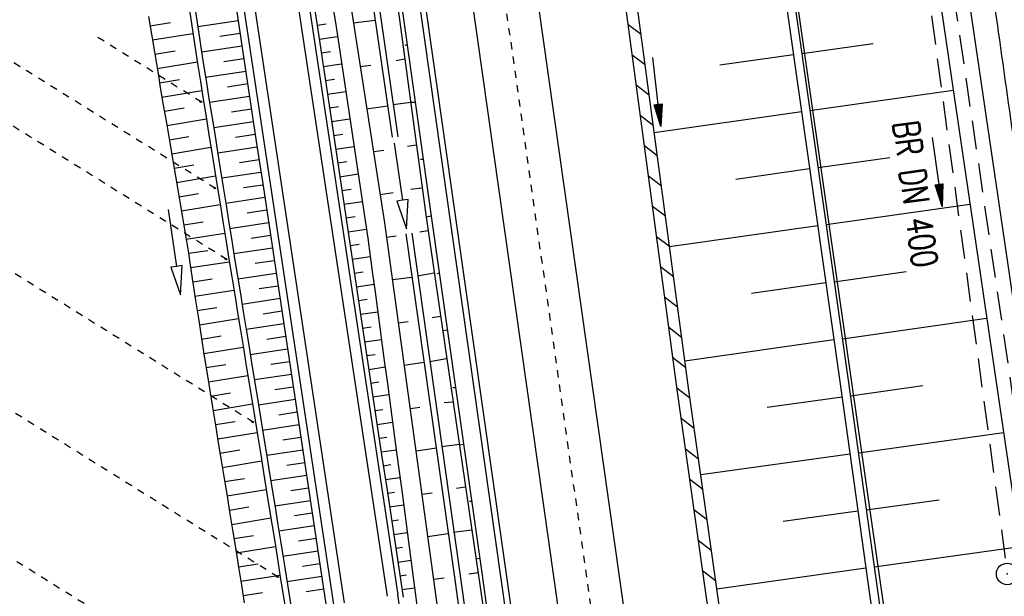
# Model space of a CAD drawing. Extents: x 446388 to 447135, y 445359 to 446567.
# Tile 66 of 80: x 446499 to 446567, y 446191 to 446232. Entities that reach past the tile are written whole.
import ezdxf
from ezdxf.enums import TextEntityAlignment as Align

# ---------------------------------------------------------------- set-up
doc = ezdxf.new("R2010")
doc.units = 0
doc.header["$LTSCALE"] = 2
doc.header["$MEASUREMENT"] = 0
for name, pattern in [('ACAD_ISO03W100', [0.5, 0.25, -0.25]), ('ACAD_ISO10W100W', [0.5, 0.25, -0.25]), ('AUSGEZOGEN', [0]), ('GESTRICH-X2', [1.5, 1, -0.5])]:
    doc.linetypes.add(name, pattern=pattern)
doc.layers.get('0').update_dxf_attribs({"linetype": 'AUSGEZOGEN'})
for name, color, linetype in [('202-GRENZL-BAB', 7, 'AUSGEZOGEN'), ('BOESCHG', 250, 'AUSGEZOGEN'), ('DB-Ausläufe_Dränageleitungen', 15, 'CONTINUOUS'), ('DB-Bahnachse', 7, 'CONTINUOUS'), ('DB-Gleisachse', 7, 'CONTINUOUS'), ('DB-GRABEN', 15, 'AUSGEZOGEN'), ('DB-Kabelanlagen', 15, 'CONTINUOUS'), ('DB-Vorhandene_Dränageleitungen', 15, 'CONTINUOUS'), ('DB-Wegboeschungen', 15, 'CONTINUOUS'), ('DB-Wege', 15, 'CONTINUOUS'), ('FBRTOP', 250, 'AUSGEZOGEN'), ('KANAL', 7, 'GESTRICH-X2'), ('MULDE', 250, 'AUSGEZOGEN'), ('PFEIL', 7, 'CONTINUOUS'), ('PFEILTOP', 200, 'AUSGEZOGEN'), ('Rinne', 200, 'CONTINUOUS'), ('SCHSYMBOL', 200, 'AUSGEZOGEN'), ('TEXTO', 4, 'CONTINUOUS')]:
    doc.layers.add(name, color=color, linetype=linetype)
doc.styles.add('ROMANS', font='romans.shx', dxfattribs={"width": 0.8})

# ---------------------------------------------------------------- blocks, each defined once
blk = doc.blocks.new('GST')
at = {"color": 0}
blk.add_circle((0, 0), 0.75, dxfattribs=at)
blk.add_point((0, 0), dxfattribs=at)
blk = doc.blocks.new('10')
blk.add_blockref('GST', (0, 0))
blk = doc.blocks.new('PFEIL2')
at = {"color": 0}
for p, q in [((0.88, 0.002), (-2.401, -0.012)), ((0.881, -0.271), (0.879, 0.276)), ((0.879, 0.276), (2.429, 0.009)), ((0.911, 0.27), (0.879, 0.265)), ((0.965, 0.261), (0.879, 0.246)), ((1.019, 0.252), (0.879, 0.228)), ((1.073, 0.242), (0.879, 0.209)), ((1.127, 0.233), (0.879, 0.191)), ((1.181, 0.224), (0.879, 0.172)), ((1.235, 0.214), (0.879, 0.154)), ((1.289, 0.205), (0.879, 0.135)), ((1.343, 0.196), (0.879, 0.117)), ((1.397, 0.187), (0.879, 0.098)), ((1.451, 0.177), (0.879, 0.08)), ((1.505, 0.168), (0.879, 0.061)), ((1.559, 0.159), (0.88, 0.043)), ((1.613, 0.149), (0.88, 0.024)), ((1.668, 0.14), (0.88, 0.006)), ((1.722, 0.131), (0.88, -0.013)), ((1.776, 0.121), (0.88, -0.031)), ((1.83, 0.112), (0.88, -0.05)), ((1.884, 0.103), (0.88, -0.068)), ((1.938, 0.094), (0.88, -0.087)), ((1.992, 0.084), (0.88, -0.105)), ((2.046, 0.075), (0.88, -0.124)), ((2.1, 0.066), (0.88, -0.142)), ((2.154, 0.056), (0.88, -0.161)), ((2.208, 0.047), (0.88, -0.179)), ((2.262, 0.038), (0.881, -0.198)), ((2.316, 0.029), (0.881, -0.216)), ((2.37, 0.019), (0.881, -0.235)), ((2.424, 0.01), (0.881, -0.253)), ((2.429, 0.009), (0.881, -0.271))]:
    blk.add_line(p, q, dxfattribs=at)

msp = doc.modelspace()

# ---------------------------------------------------------------- linework, layer by layer
at = {"layer": '202-GRENZL-BAB', "flags": 128}
msp.add_lwpolyline([(446564.494, 446152.692), (446518.124, 446476.409)], dxfattribs=at)
at = {"layer": 'BOESCHG'}
for p, q in [((446553.327, 446229.177), (446558.291, 446229.883)), ((446547.644, 446228.386), (446552.744, 446229.111)), ((446552.743, 446229.111), (446552.744, 446229.111)), ((446553.89, 446225.217), (446563.837, 446226.631)), ((446543.075, 446223.697), (446553.307, 446225.151)), ((446553.305, 446225.151), (446553.307, 446225.151)), ((446554.453, 446221.257), (446559.435, 446221.965)), ((446548.738, 446220.462), (446553.87, 446221.191)), ((446553.869, 446221.191), (446553.87, 446221.191)), ((446555.015, 446217.297), (446565, 446218.715)), ((446544.138, 446215.768), (446554.432, 446217.231)), ((446554.43, 446217.23), (446554.432, 446217.231)), ((446555.578, 446213.336), (446560.58, 446214.047)), ((446549.832, 446212.537), (446554.995, 446213.27)), ((446554.994, 446213.27), (446554.995, 446213.27)), ((446556.141, 446209.376), (446566.163, 446210.8)), ((446545.202, 446207.839), (446555.558, 446209.31)), ((446555.556, 446209.31), (446555.558, 446209.31)), ((446556.7, 446205.416), (446561.724, 446206.116)), ((446550.931, 446204.626), (446556.117, 446205.349)), ((446556.116, 446205.349), (446556.117, 446205.349)), ((446557.253, 446201.454), (446567.33, 446202.859)), ((446546.303, 446199.942), (446556.67, 446201.388)), ((446556.668, 446201.388), (446556.67, 446201.388)), ((446557.805, 446197.492), (446562.858, 446198.197)), ((446552.042, 446196.704), (446557.222, 446197.426)), ((446557.221, 446197.426), (446557.222, 446197.426)), ((446558.357, 446193.531), (446568.493, 446194.944)), ((446547.42, 446192.021), (446557.774, 446193.464)), ((446557.772, 446193.464), (446557.774, 446193.464))]:
    msp.add_line(p, q, dxfattribs=at)
msp.add_lwpolyline([(446518.305, 446501.685), (446524.125, 446462.778), (446528.373, 446430.849), (446535.958, 446378.312), (446541.105, 446341.386), (446544.692, 446289.887), (446549.645, 446250.914), (446555.946, 446206.569), (446561.843, 446164.276), (446568.221, 446118.013), (446572.872, 446085.753, 0.000201), (446572.872, 446085.753), (446579.921, 446037.139), (446587.407, 445984.893), (446591.432, 445950.432)], format="xyb", dxfattribs=at)
msp.add_lwpolyline([(446518.888, 446501.767), (446524.708, 446462.862), (446528.956, 446430.929), (446536.541, 446378.396), (446541.689, 446341.457), (446545.278, 446289.936), (446550.229, 446250.99), (446556.529, 446206.651), (446562.426, 446164.357), (446568.804, 446118.094), (446573.455, 446085.837), (446580.504, 446037.223), (446587.99, 445984.973), (446592.017, 445950.5)], dxfattribs=at)
at = {"layer": 'DB-Ausläufe_Dränageleitungen', "linetype": 'Continuous'}
for centre in [(446511.589, 446225.827), (446512.552, 446219.835), (446513.34, 446214.903), (446515.182, 446203.6), (446516.911, 446192.847)]:
    msp.add_ellipse(centre, major_axis=(-0.0644, 0.0384), ratio=0.5, start_param=3.141593, end_param=9.424778, dxfattribs=at)
at = {"layer": 'DB-Bahnachse', "linetype": 'ACAD_ISO10W100W'}
msp.add_line((446531.705, 446239.855), (446545.457, 446142.825), dxfattribs=at)
at = {"layer": 'DB-Gleisachse', "linetype": 'Continuous'}
for p, q in [((446507.438, 446427.109), (446549.159, 446132.741)), ((446502.982, 446426.478), (446544.706, 446132.093))]:
    msp.add_line(p, q, dxfattribs=at)
at = {"layer": 'DB-GRABEN', "linetype": 'Continuous'}
for p, q in [((446522.546, 446242.424), (446525.275, 446223.391)), ((446523.896, 446242.574), (446527.245, 446217.824)), ((446524.096, 446242.624), (446527.595, 446217.874)), ((446520.496, 446242.124), (446524.345, 446217.424)), ((446522.146, 446242.324), (446524.869, 446223.376)), ((446523.696, 446231.474), (446522.196, 446231.274)), ((446525.896, 446229.774), (446525.746, 446229.724)), ((446525.745, 446228.774), (446525.145, 446228.674)), ((446522.645, 446228.274), (446523.395, 446228.374)), ((446524.545, 446225.524), (446523.095, 446225.324)), ((446526.145, 446225.774), (446524.945, 446225.624)), ((446526.445, 446225.774), (446526.145, 446225.774)), ((446525.007, 446222.947), (446525.587, 446218.989)), ((446526.545, 446222.824), (446525.945, 446222.724)), ((446523.595, 446222.374), (446524.295, 446222.474)), ((446527.045, 446221.824), (446526.845, 446221.824)), ((446524.937, 446219.506), (446524.045, 446219.374)), ((446526.945, 446219.824), (446526.177, 446219.724)), ((446525.587, 446218.989), (446525.192, 446218.931)), ((446525.192, 446218.931), (446525.878, 446217.011)), ((446525.983, 446219.047), (446525.587, 446218.989)), ((446525.878, 446217.011), (446525.983, 446219.047)), ((446527.595, 446217.874), (446527.245, 446217.824)), ((446527.245, 446217.824), (446530.845, 446193.074)), ((446527.595, 446217.874), (446531.095, 446193.124)), ((446524.345, 446217.424), (446527.745, 446192.624)), ((446524.495, 446216.424), (446525.145, 446216.524)), ((446525.833, 446216.649), (446529.195, 446192.824)), ((446526.232, 446216.705), (446529.595, 446192.924)), ((446527.345, 446216.874), (446526.795, 446216.774)), ((446527.795, 446213.924), (446526.645, 446213.724)), ((446528.145, 446213.924), (446527.995, 446213.874)), ((446526.245, 446213.624), (446524.895, 446213.474)), ((446525.295, 446210.474), (446525.995, 446210.574)), ((446528.245, 446210.924), (446527.645, 446210.824)), ((446528.695, 446209.974), (446528.395, 446209.924)), ((446527.095, 446207.724), (446525.695, 446207.524)), ((446528.645, 446207.974), (446527.495, 446207.774)), ((446529.295, 446205.974), (446529.095, 446205.974)), ((446529.095, 446204.974), (446528.495, 446204.924)), ((446526.145, 446204.524), (446526.795, 446204.624)), ((446527.945, 446201.774), (446526.545, 446201.574)), ((446529.545, 446202.024), (446528.295, 446201.874)), ((446529.845, 446202.024), (446529.545, 446201.974)), ((446526.945, 446198.574), (446527.645, 446198.674)), ((446529.945, 446199.074), (446529.345, 446198.974)), ((446530.395, 446198.074), (446530.245, 446198.074)), ((446530.395, 446196.074), (446529.145, 446195.924)), ((446528.745, 446195.824), (446527.345, 446195.624)), ((446530.945, 446194.124), (446530.695, 446194.074)), ((446527.745, 446192.674), (446528.495, 446192.774)), ((446527.745, 446192.624), (446531.244, 446167.874)), ((446529.195, 446192.824), (446532.644, 446168.074)), ((446529.595, 446192.924), (446533.044, 446168.124)), ((446530.845, 446193.124), (446530.195, 446193.024)), ((446530.845, 446193.074), (446534.494, 446168.374)), ((446531.095, 446193.124), (446534.594, 446168.374))]:
    msp.add_line(p, q, dxfattribs=at)
at = {"layer": 'DB-Kabelanlagen', "linetype": 'Continuous'}
for p, q in [((446499.369, 446425.965), (446556.631, 446021.938)), ((446499.765, 446426.022), (446557.027, 446021.994))]:
    msp.add_line(p, q, dxfattribs=at)
at = {"layer": 'DB-Vorhandene_Dränageleitungen', "linetype": 'ACAD_ISO03W100'}
for p, q in [((446512.618, 446219.8), (446465.84, 446248.954)), ((446513.406, 446214.868), (446466.091, 446244.357)), ((446515.248, 446203.565), (446467.352, 446233.416)), ((446511.655, 446225.792), (446504.05, 446230.532)), ((446516.977, 446192.812), (446468.945, 446222.748)), ((446518.757, 446181.466), (446470.791, 446211.361))]:
    msp.add_line(p, q, dxfattribs=at)
at = {"layer": 'DB-Wegboeschungen', "linetype": 'Continuous'}
for p, q in [((446519.309, 446233.461), (446519.681, 446230.989)), ((446510.796, 446232.179), (446511.177, 446229.709)), ((446511.191, 446232.239), (446511.573, 446229.768)), ((446514.001, 446232.662), (446514.373, 446230.19)), ((446520.768, 446232.416), (446520.954, 446231.18)), ((446507.962, 446231.753), (446508.173, 446230.52)), ((446508.075, 446231.097), (446509.482, 446231.336)), ((446514.184, 446231.443), (446511.379, 446231.021)), ((446519.659, 446231.136), (446520.296, 446231.229)), ((446519.681, 446230.989), (446520.053, 446228.517)), ((446520.954, 446231.18), (446521.329, 446228.709)), ((446508.173, 446230.52), (446508.376, 446229.287)), ((446508.24, 446230.117), (446511.043, 446230.577)), ((446514.316, 446230.567), (446512.915, 446230.356)), ((446514.373, 446230.19), (446514.745, 446227.718)), ((446519.802, 446230.18), (446521.078, 446230.366)), ((446511.177, 446229.709), (446511.368, 446228.473)), ((446511.573, 446229.768), (446511.763, 446228.533)), ((446514.448, 446229.69), (446511.65, 446229.269)), ((446508.376, 446229.287), (446508.508, 446228.464)), ((446508.401, 446229.131), (446509.799, 446229.357)), ((446514.58, 446228.813), (446513.183, 446228.603)), ((446519.946, 446229.224), (446520.584, 446229.318)), ((446508.508, 446228.464), (446508.64, 446227.641)), ((446508.56, 446228.142), (446511.35, 446228.591)), ((446511.368, 446228.473), (446511.561, 446227.238)), ((446511.763, 446228.533), (446511.957, 446227.298)), ((446520.053, 446228.517), (446520.425, 446226.044)), ((446520.09, 446228.269), (446521.367, 446228.455)), ((446521.329, 446228.709), (446521.703, 446226.237)), ((446508.64, 446227.641), (446508.774, 446226.819)), ((446508.72, 446227.148), (446510.112, 446227.377)), ((446514.712, 446227.937), (446511.922, 446227.517)), ((446514.745, 446227.718), (446515.117, 446225.245)), ((446520.234, 446227.313), (446520.873, 446227.407)), ((446508.774, 446226.819), (446508.983, 446225.586)), ((446511.561, 446227.238), (446511.758, 446226.004)), ((446511.957, 446227.298), (446512.154, 446226.063)), ((446514.844, 446227.06), (446513.453, 446226.851)), ((446508.886, 446226.156), (446511.66, 446226.619)), ((446511.758, 446226.004), (446511.957, 446224.77)), ((446512.154, 446226.063), (446512.353, 446224.829)), ((446514.976, 446226.183), (446512.202, 446225.766)), ((446520.378, 446226.358), (446521.656, 446226.544)), ((446520.425, 446226.044), (446520.797, 446223.572)), ((446521.703, 446226.237), (446522.077, 446223.765)), ((446508.983, 446225.586), (446509.196, 446224.354)), ((446509.056, 446225.164), (446510.437, 446225.399)), ((446515.108, 446225.307), (446513.726, 446225.099)), ((446520.522, 446225.402), (446521.161, 446225.496)), ((446509.227, 446224.176), (446511.977, 446224.644)), ((446511.957, 446224.77), (446512.156, 446223.535)), ((446512.353, 446224.829), (446512.551, 446223.595)), ((446515.117, 446225.245), (446515.49, 446222.773)), ((446520.666, 446224.447), (446521.946, 446224.634)), ((446509.196, 446224.354), (446509.408, 446223.122)), ((446515.24, 446224.43), (446512.484, 446224.015)), ((446509.397, 446223.189), (446510.767, 446223.422)), ((446512.156, 446223.535), (446512.353, 446222.301)), ((446512.551, 446223.595), (446512.749, 446222.361)), ((446515.372, 446223.553), (446513.998, 446223.347)), ((446520.797, 446223.572), (446521.169, 446221.1)), ((446520.809, 446223.491), (446521.45, 446223.585)), ((446522.077, 446223.765), (446522.265, 446222.529)), ((446509.408, 446223.122), (446509.619, 446221.89)), ((446509.566, 446222.201), (446512.295, 446222.665)), ((446515.504, 446222.677), (446512.764, 446222.264)), ((446515.49, 446222.773), (446515.862, 446220.301)), ((446520.953, 446222.536), (446522.235, 446222.723)), ((446509.619, 446221.89), (446509.83, 446220.657)), ((446512.353, 446222.301), (446512.75, 446219.833)), ((446512.749, 446222.361), (446513.145, 446219.892)), ((446522.265, 446222.529), (446522.452, 446221.293)), ((446509.735, 446221.213), (446511.094, 446221.444)), ((446515.636, 446221.8), (446514.27, 446221.594)), ((446521.097, 446221.58), (446521.739, 446221.674)), ((446522.452, 446221.293), (446522.636, 446220.057)), ((446509.83, 446220.657), (446510.042, 446219.425)), ((446509.904, 446220.225), (446512.613, 446220.685)), ((446515.768, 446220.923), (446513.045, 446220.514)), ((446521.169, 446221.1), (446521.542, 446218.628)), ((446521.241, 446220.625), (446522.524, 446220.812)), ((446513.145, 446219.892), (446513.344, 446218.658)), ((446515.9, 446220.047), (446514.543, 446219.842)), ((446515.862, 446220.301), (446516.234, 446217.829)), ((446522.636, 446220.057), (446522.82, 446218.82)), ((446510.042, 446219.425), (446510.186, 446218.604)), ((446510.075, 446219.237), (446511.423, 446219.467)), ((446512.75, 446219.833), (446512.948, 446218.599)), ((446516.032, 446219.17), (446513.327, 446218.763)), ((446521.385, 446219.669), (446522.025, 446219.763)), ((446510.186, 446218.604), (446510.328, 446217.783)), ((446510.246, 446218.254), (446512.932, 446218.702)), ((446512.948, 446218.599), (446513.146, 446217.364)), ((446513.344, 446218.658), (446513.541, 446217.424)), ((446521.529, 446218.713), (446522.808, 446218.9)), ((446521.542, 446218.628), (446521.914, 446216.156)), ((446522.82, 446218.82), (446523.002, 446217.584)), ((446509.311, 446218.349), (446509.892, 446214.392)), ((446516.164, 446218.293), (446514.816, 446218.091)), ((446516.234, 446217.829), (446516.606, 446215.357)), ((446521.673, 446217.758), (446522.311, 446217.851)), ((446510.328, 446217.783), (446510.465, 446216.961)), ((446510.414, 446217.274), (446511.753, 446217.489)), ((446513.146, 446217.364), (446513.342, 446216.13)), ((446513.541, 446217.424), (446513.737, 446216.189)), ((446516.296, 446217.417), (446513.607, 446217.012)), ((446523.002, 446217.584), (446523.181, 446216.347)), ((446510.465, 446216.961), (446510.596, 446216.138)), ((446510.572, 446216.292), (446513.25, 446216.707)), ((446516.428, 446216.54), (446515.087, 446216.338)), ((446521.816, 446216.802), (446523.089, 446216.988)), ((446510.596, 446216.138), (446510.722, 446215.314)), ((446513.342, 446216.13), (446513.539, 446214.895)), ((446513.737, 446216.189), (446513.934, 446214.955)), ((446521.914, 446216.156), (446522.286, 446213.684)), ((446521.96, 446215.847), (446522.593, 446215.939)), ((446523.181, 446216.347), (446523.351, 446215.108)), ((446510.722, 446215.314), (446510.848, 446214.49)), ((446510.723, 446215.306), (446512.066, 446215.509)), ((446516.56, 446215.664), (446513.885, 446215.261)), ((446516.606, 446215.357), (446516.978, 446212.885)), ((446522.104, 446214.891), (446523.356, 446215.074)), ((446523.351, 446215.108), (446523.519, 446213.869)), ((446509.892, 446214.392), (446509.496, 446214.334)), ((446510.288, 446214.45), (446509.892, 446214.392)), ((446510.182, 446212.413), (446510.288, 446214.45)), ((446510.848, 446214.49), (446511.039, 446213.255)), ((446510.875, 446214.315), (446513.567, 446214.724)), ((446513.539, 446214.895), (446513.741, 446213.661)), ((446513.934, 446214.955), (446514.136, 446213.721)), ((446516.692, 446214.787), (446515.36, 446214.586)), ((446509.496, 446214.334), (446510.182, 446212.413)), ((446514.136, 446213.721), (446514.34, 446212.488)), ((446516.824, 446213.91), (446514.171, 446213.511)), ((446522.248, 446213.936), (446522.867, 446214.026)), ((446522.286, 446213.684), (446522.658, 446211.212)), ((446523.519, 446213.869), (446523.688, 446212.631)), ((446511.028, 446213.324), (446512.378, 446213.529)), ((446511.039, 446213.255), (446511.231, 446212.02)), ((446513.741, 446213.661), (446513.944, 446212.428)), ((446516.956, 446213.034), (446515.636, 446212.835)), ((446522.392, 446212.98), (446523.616, 446213.159)), ((446511.183, 446212.334), (446513.892, 446212.746)), ((446513.944, 446212.428), (446514.145, 446211.194)), ((446514.34, 446212.488), (446514.541, 446211.254)), ((446516.978, 446212.885), (446517.351, 446210.413)), ((446523.688, 446212.631), (446523.857, 446211.392)), ((446511.231, 446212.02), (446511.42, 446210.784)), ((446517.088, 446212.157), (446514.458, 446211.761)), ((446522.536, 446212.025), (446523.141, 446212.113)), ((446511.335, 446211.343), (446512.694, 446211.55)), ((446514.145, 446211.194), (446514.345, 446209.96)), ((446514.541, 446211.254), (446514.741, 446210.02)), ((446517.22, 446211.28), (446515.91, 446211.083)), ((446522.658, 446211.212), (446523.03, 446208.739)), ((446522.68, 446211.069), (446523.877, 446211.244)), ((446523.857, 446211.392), (446524.023, 446210.153)), ((446511.42, 446210.784), (446511.611, 446209.549)), ((446511.487, 446210.349), (446514.214, 446210.771)), ((446517.352, 446210.404), (446514.742, 446210.011)), ((446517.351, 446210.413), (446517.723, 446207.94)), ((446514.345, 446209.96), (446514.546, 446208.726)), ((446514.741, 446210.02), (446514.941, 446208.786)), ((446522.823, 446210.114), (446523.414, 446210.2)), ((446524.023, 446210.153), (446524.189, 446208.914)), ((446511.611, 446209.549), (446511.806, 446208.314)), ((446511.641, 446209.354), (446513.007, 446209.57)), ((446517.484, 446209.527), (446516.184, 446209.331)), ((446522.967, 446209.158), (446524.133, 446209.328)), ((446524.189, 446208.914), (446524.355, 446207.675)), ((446511.799, 446208.36), (446514.534, 446208.8)), ((446511.806, 446208.314), (446512.005, 446207.08)), ((446514.546, 446208.726), (446514.746, 446207.492)), ((446514.941, 446208.786), (446515.142, 446207.552)), ((446517.616, 446208.65), (446515.027, 446208.261)), ((446523.03, 446208.739), (446523.402, 446206.267)), ((446523.111, 446208.203), (446523.686, 446208.286)), ((446511.958, 446207.371), (446513.326, 446207.591)), ((446515.142, 446207.552), (446515.543, 446205.084)), ((446517.748, 446207.774), (446516.458, 446207.58)), ((446517.723, 446207.94), (446518.095, 446205.468)), ((446524.355, 446207.675), (446524.521, 446206.436)), ((446512.005, 446207.08), (446512.405, 446204.612)), ((446514.746, 446207.492), (446515.147, 446205.025)), ((446517.88, 446206.897), (446515.311, 446206.51)), ((446523.255, 446207.247), (446524.39, 446207.413)), ((446512.118, 446206.382), (446514.855, 446206.822)), ((446523.399, 446206.291), (446523.959, 446206.373)), ((446523.402, 446206.267), (446523.775, 446203.795)), ((446524.521, 446206.436), (446524.853, 446203.958)), ((446512.279, 446205.392), (446513.647, 446205.612)), ((446518.012, 446206.02), (446516.733, 446205.828)), ((446523.543, 446205.336), (446524.647, 446205.497)), ((446512.439, 446204.403), (446515.177, 446204.843)), ((446515.147, 446205.025), (446515.548, 446202.557)), ((446515.543, 446205.084), (446515.944, 446202.616)), ((446518.144, 446205.144), (446515.596, 446204.76)), ((446518.095, 446205.468), (446518.467, 446202.996)), ((446512.405, 446204.612), (446512.605, 446203.378)), ((446518.276, 446204.267), (446517.007, 446204.076)), ((446523.686, 446204.38), (446524.231, 446204.46)), ((446512.599, 446203.413), (446513.969, 446203.634)), ((446523.775, 446203.795), (446524.147, 446201.323)), ((446523.83, 446203.425), (446524.903, 446203.581)), ((446524.853, 446203.958), (446525.185, 446201.479)), ((446512.605, 446203.378), (446512.805, 446202.144)), ((446512.76, 446202.424), (446515.498, 446202.865)), ((446518.408, 446203.39), (446515.88, 446203.01)), ((446518.467, 446202.996), (446518.839, 446200.524)), ((446512.805, 446202.144), (446513.004, 446200.91)), ((446515.548, 446202.557), (446515.749, 446201.323)), ((446515.944, 446202.616), (446516.145, 446201.382)), ((446518.54, 446202.514), (446517.281, 446202.324)), ((446523.974, 446202.469), (446524.503, 446202.546)), ((446512.92, 446201.435), (446514.289, 446201.655)), ((446516.145, 446201.382), (446516.345, 446200.149)), ((446518.672, 446201.637), (446516.165, 446201.26)), ((446524.118, 446201.514), (446525.16, 446201.666)), ((446525.185, 446201.479), (446525.517, 446199.001)), ((446513.004, 446200.91), (446513.205, 446199.676)), ((446513.08, 446200.445), (446515.82, 446200.886)), ((446515.749, 446201.323), (446515.95, 446200.089)), ((446518.804, 446200.761), (446517.555, 446200.573)), ((446524.147, 446201.323), (446524.519, 446198.851)), ((446515.95, 446200.089), (446516.347, 446197.621)), ((446516.345, 446200.149), (446516.743, 446197.68)), ((446518.839, 446200.524), (446519.211, 446198.052)), ((446524.262, 446200.558), (446524.775, 446200.633)), ((446513.205, 446199.676), (446513.408, 446198.442)), ((446513.242, 446199.452), (446514.611, 446199.676)), ((446518.936, 446199.884), (446516.448, 446199.509)), ((446524.406, 446199.603), (446525.417, 446199.75)), ((446513.405, 446198.459), (446516.139, 446198.915)), ((446519.068, 446199.007), (446517.829, 446198.821)), ((446524.519, 446198.851), (446524.891, 446196.379)), ((446524.55, 446198.647), (446525.048, 446198.72)), ((446525.517, 446199.001), (446525.683, 446197.762)), ((446513.408, 446198.442), (446513.613, 446197.209)), ((446519.2, 446198.131), (446516.73, 446197.759)), ((446519.211, 446198.052), (446519.584, 446195.58)), ((446513.57, 446197.467), (446514.934, 446197.698)), ((446516.347, 446197.621), (446516.544, 446196.386)), ((446516.743, 446197.68), (446516.94, 446196.446)), ((446524.693, 446197.692), (446525.674, 446197.835)), ((446525.683, 446197.762), (446525.85, 446196.523)), ((446513.613, 446197.209), (446513.819, 446195.976)), ((446513.735, 446196.482), (446516.457, 446196.936)), ((446519.332, 446197.254), (446518.101, 446197.069)), ((446524.837, 446196.736), (446525.32, 446196.806)), ((446513.819, 446195.976), (446514.021, 446194.742)), ((446516.544, 446196.386), (446516.741, 446195.152)), ((446516.94, 446196.446), (446517.136, 446195.211)), ((446519.463, 446196.377), (446517.01, 446196.008)), ((446524.891, 446196.379), (446525.263, 446193.907)), ((446524.981, 446195.78), (446525.931, 446195.919)), ((446525.85, 446196.523), (446526.016, 446195.284)), ((446513.898, 446195.497), (446515.256, 446195.72)), ((446519.595, 446195.501), (446518.372, 446195.316)), ((446519.584, 446195.58), (446519.956, 446193.108)), ((446526.016, 446195.284), (446526.182, 446194.045)), ((446514.021, 446194.742), (446514.217, 446193.508)), ((446514.058, 446194.512), (446516.773, 446194.948)), ((446516.741, 446195.152), (446517.134, 446192.683)), ((446517.136, 446195.211), (446517.53, 446192.742)), ((446519.727, 446194.624), (446517.289, 446194.257)), ((446525.125, 446194.825), (446525.592, 446194.893)), ((446525.263, 446193.907), (446525.635, 446191.434)), ((446525.269, 446193.869), (446526.187, 446194.003)), ((446526.182, 446194.045), (446526.345, 446192.805)), ((446514.214, 446193.526), (446515.573, 446193.74)), ((446514.217, 446193.508), (446514.409, 446192.273)), ((446519.859, 446193.747), (446518.644, 446193.564)), ((446514.368, 446192.54), (446517.09, 446192.961)), ((446517.134, 446192.683), (446517.528, 446190.215)), ((446517.53, 446192.742), (446517.924, 446190.274)), ((446519.991, 446192.871), (446517.568, 446192.506)), ((446519.956, 446193.108), (446520.328, 446190.636)), ((446525.413, 446192.914), (446525.863, 446192.98)), ((446526.345, 446192.805), (446526.505, 446191.565)), ((446514.409, 446192.273), (446514.599, 446191.038)), ((446520.123, 446191.994), (446518.915, 446191.812)), ((446525.557, 446191.958), (446526.438, 446192.087)), ((446514.52, 446191.553), (446515.884, 446191.76)), ((446526.505, 446191.565), (446526.666, 446190.322))]:
    msp.add_line(p, q, dxfattribs=at)
at = {"layer": 'DB-Wege', "linetype": 'Continuous'}
for p, q in [((446510.054, 446287.583), (446524.521, 446191.491)), ((446510.796, 446287.695), (446525.262, 446191.603)), ((446509.563, 446265.653), (446520.812, 446190.933)), ((446510.305, 446265.765), (446521.554, 446191.045))]:
    msp.add_line(p, q, dxfattribs=at)
msp.add_ellipse((445039.752, 445967.966), major_axis=(-210.083, 1487.488), ratio=1, start_param=4.647954, end_param=4.721507, dxfattribs=at)
at = {"layer": 'FBRTOP'}
for points in [[(446586.887, 446089.829, 0.000001), (446588.957, 446075.27, 0.000001), (446590.43, 446064.906, 0.000008), (446592.183, 446052.577, -0.000007), (446593.936, 446040.247, -0.00042)], [(446562.06, 446507.886), (446569.246, 446457.189, -0.000002), (446576.262, 446407.683, 0.000001), (446583.279, 446358.178, 0.000002), (446592.05, 446296.296, -0.000002), (446600.821, 446234.415, -0.000002), (446609.591, 446172.533, 0.000003), (446618.362, 446110.652, 0.000001), (446627.133, 446048.77, -0.000002), (446635.904, 445986.889, 0), (446649.168, 445893.306, 0), (446660.462, 445813.621), (446674.495, 445714.61, 0.000001), (446678.792, 445684.289, 0.000001), (446687.668, 445621.668)], [(446541.445, 446410.375, 0.000055), (446543.68, 446394.659, 0.000096), (446544.967, 446385.627, 0.000041), (446546.74, 446373.214, -0.000018), (446548.512, 446360.8, -0.000019), (446550.805, 446344.733, -0.000035), (446552.009, 446336.29, -0.000425), (446553.758, 446323.941, 0.000128), (446555.508, 446311.591, 0.000198), (446557.251, 446299.345, -0.000289), (446558.994, 446287.099, -0.000481), (446560.735, 446274.734, 0.000343), (446562.475, 446262.369, 0.000196), (446564.231, 446249.987, -0.000413), (446565.988, 446237.605, -0.000013), (446566.966, 446230.666, -0.000005), (446569.439, 446213.123, -0.000025), (446571.187, 446200.716, 0.000056), (446572.935, 446188.309, 0.000769), (446574.259, 446179.025, -0.000467), (446576.449, 446163.728, -0.000132), (446578.343, 446150.384, -0.000157), (446579.926, 446139.19, -0.000509)]]:
    msp.add_lwpolyline(points, format="xyb", dxfattribs=at)
at = {"layer": 'FBRTOP', "const_width": 0.5}
for points in [[(446559.09, 446507.465), (446566.275, 446456.768, -0.000002), (446573.292, 446407.262, 0.000001), (446580.308, 446357.757, 0.000002), (446589.079, 446295.875, -0.000002), (446597.85, 446233.994, -0.000002), (446606.621, 446172.112, 0.000003), (446615.391, 446110.231, 0.000001), (446624.162, 446048.349, -0.000002), (446632.933, 445986.468, 0), (446646.197, 445892.885, 0), (446657.491, 445813.2), (446671.524, 445714.189, 0.000002), (446687.312, 445602.802, -0.000002), (446703.099, 445491.416), (446717.132, 445392.405, 0.000001), (446718.367, 445383.697, 0)], [(446531.367, 446503.536), (446538.553, 446452.838, -0.000002), (446545.569, 446403.333, 0.000001), (446552.586, 446353.827, 0.000002), (446561.357, 446291.946, -0.000002), (446570.128, 446230.064, -0.000002), (446578.898, 446168.183, 0.000003), (446587.669, 446106.301, 0.000001), (446596.44, 446044.42, -0.000002), (446605.211, 445982.538, 0), (446618.474, 445888.956, 0), (446629.769, 445809.27), (446643.802, 445710.259, 0.000002), (446659.589, 445598.873, -0.000002), (446675.377, 445487.486), (446689.41, 445388.475, 0.000001), (446690.644, 445379.768, 0)]]:
    msp.add_lwpolyline(points, format="xyb", dxfattribs=at)
at = {"layer": 'FBRTOP', "const_width": 0.5, "flags": 128}
msp.add_lwpolyline([(446560.332, 446413.316, -0.000179), (446565.023, 446380.431, -0.000356), (446567.359, 446363.934, -0.00001), (446574.032, 446316.55, 0.000258), (446574.285, 446314.759, 0.000002), (446578.291, 446286.517, 0.000002), (446581.322, 446265.155), (446588.244, 446216.365, 0.000012), (446588.396, 446215.296, 0), (446595.355, 446166.271, 0.000004), (446602.342, 446117.05, 0.000035), (446603.074, 446111.9, 0.000422), (446603.253, 446110.651, -0.000041), (446603.431, 446109.403, -0.000819), (446605.774, 446092.812, 0.000535), (446609.348, 446067.399, 0.000292), (446612.885, 446042.547, -0.000316), (446616.422, 446017.696, -0.000151), (446616.766, 446015.263, 0.000008), (446623.297, 445968.97, 0.000332), (446625.624, 445952.553, 0.000167), (446630.289, 445919.886)], format="xyb", dxfattribs=at)
at = {"layer": 'KANAL'}
for p, q in [((446559.5, 446252.594), (446567.5, 446193.781)), ((446562.531, 446242.313), (446571.094, 446184.094))]:
    msp.add_line(p, q, dxfattribs=at)
at = {"layer": 'MULDE'}
for points in [[(446526.645, 446502.867), (446527.826, 446494.943), (446538.227, 446421.07), (446546.758, 446361.87), (446549.431, 446340.596), (446555.203, 446302.692), (446563.425, 446243.188), (446572.197, 446183.493), (446580.677, 446123.392), (446589.024, 446063.406), (446597.209, 446005.842), (446599.465, 445988.613)], [(446560.072, 446252.839), (446561.445, 446242.906), (446570.217, 446183.207), (446578.697, 446123.114), (446587.044, 446063.128), (446594.569, 446010.199)]]:
    msp.add_lwpolyline(points, dxfattribs=at)
at = {"layer": 'PFEILTOP'}
for p, q in [((446541.262, 446231.198), (446542.161, 446230.512)), ((446541.544, 446229.096), (446542.443, 446228.409)), ((446541.826, 446226.993), (446542.725, 446226.307)), ((446542.108, 446224.891), (446543.007, 446224.204)), ((446542.39, 446222.788), (446543.289, 446222.102)), ((446542.672, 446220.686), (446543.571, 446219.999)), ((446542.954, 446218.583), (446543.853, 446217.897)), ((446543.236, 446216.481), (446544.135, 446215.794)), ((446543.517, 446214.378), (446544.417, 446213.692)), ((446543.799, 446212.276), (446544.699, 446211.589)), ((446544.081, 446210.173), (446544.981, 446209.487)), ((446544.363, 446208.071), (446545.263, 446207.384)), ((446544.645, 446205.968), (446545.55, 446205.277)), ((446544.943, 446203.854), (446545.848, 446203.162)), ((446545.241, 446201.739), (446546.147, 446201.047)), ((446545.54, 446199.624), (446546.445, 446198.932)), ((446545.838, 446197.509), (446546.744, 446196.817)), ((446546.136, 446195.394), (446547.042, 446194.702)), ((446546.435, 446193.278), (446547.34, 446192.587))]:
    msp.add_line(p, q, dxfattribs=at)
at = {"layer": 'Rinne', "flags": 128}
msp.add_lwpolyline([(446581.438, 445945.176), (446544.66, 446205.86), (446534.316, 446282.996), (446532.172, 446319.095), (446524.634, 446376.03, -0.000215), (446524.634, 446376.03), (446517.742, 446428.438)], format="xyb", dxfattribs=at)
at = {"layer": 'Rinne'}
msp.add_lwpolyline([(446582.23, 445945.288), (446545.452, 446205.97), (446535.112, 446283.072)], dxfattribs=at)

# ---------------------------------------------------------------- block references
at = {"layer": 'PFEIL', "rotation": 277.7351000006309}
msp.add_blockref('PFEIL2', (446562.734, 446220.961), dxfattribs=at)
at = {"layer": 'PFEILTOP', "rotation": 276.4306525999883}
msp.add_blockref('PFEIL2', (446543.251, 446226.52), dxfattribs=at)
at = {"layer": 'SCHSYMBOL', "rotation": 278.0671}
msp.add_blockref('10', (446567.592, 446193.043), dxfattribs=at)

# ---------------------------------------------------------------- texts
at = {"layer": 'TEXTO', "style": 'ROMANS', "width": 0.75}
msp.add_text('BR DN 400', height=1.8, rotation=277.7351, dxfattribs=at).set_placement((446560.323, 446219.31), align=Align.CENTER)

doc.saveas('drawing.dxf')
